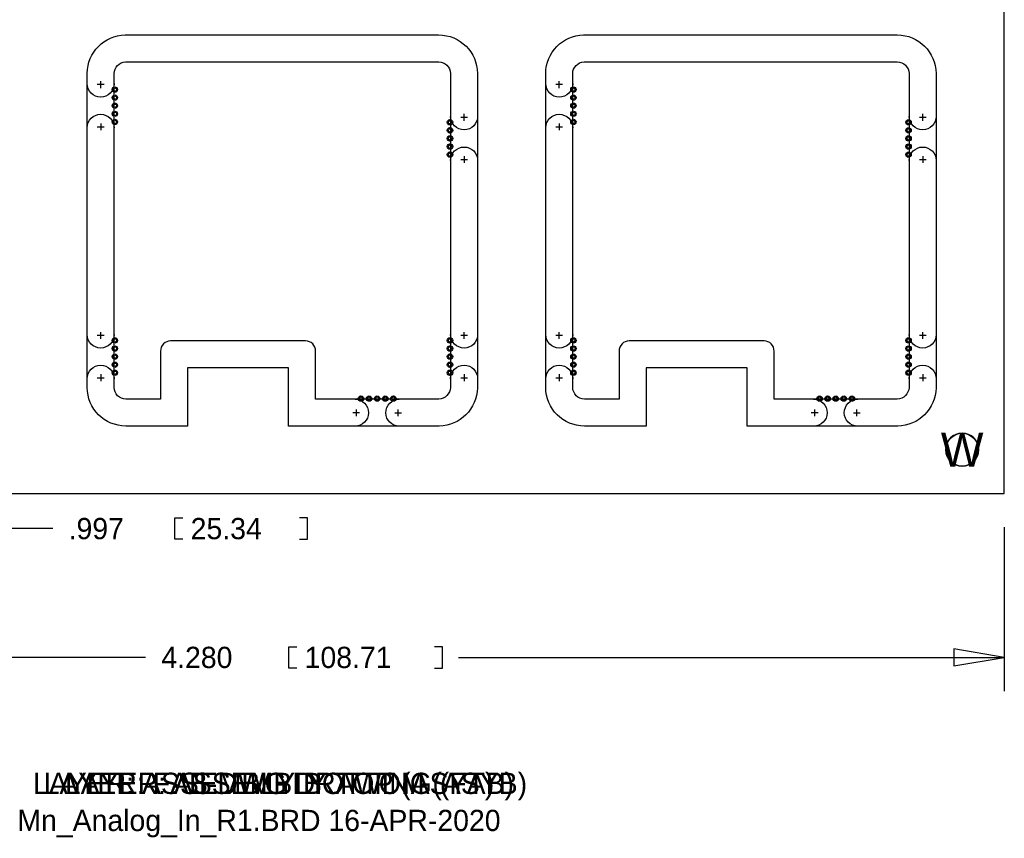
# Model space of a CAD drawing. Extents: x -24 to 300, y -33 to 275.
# Tile 3 of 6: x 27 to 102, y -33 to 29. Entities that reach past the tile are written whole.
import ezdxf
from ezdxf.enums import TextEntityAlignment as Align

# ---------------------------------------------------------------- set-up
doc = ezdxf.new("R2010")
doc.units = 0
for name, color, linetype in [('BG_DIMENSION', 80, 'CONTINUOUS'), ('BG_PANEL', 141, 'CONTINUOUS'), ('BG_TARGET', 33, 'CONTINUOUS'), ('MA_NCLEGEND-1-4', 254, 'CONTINUOUS'), ('PG_ASSEMBLY_BOTTOM', 231, 'CONTINUOUS'), ('PG_ASSEMBLY_TOP', 80, 'CONTINUOUS'), ('PIN_BOTTOM', 153, 'CONTINUOUS'), ('PIN_TOP', 5, 'CONTINUOUS')]:
    doc.layers.add(name, color=color, linetype=linetype)

# ---------------------------------------------------------------- blocks, each defined once
blk = doc.blocks.new('FIGURE_CIRCLE')
blk.add_circle((0, 0), 0.5)

msp = doc.modelspace()

# ---------------------------------------------------------------- linework, layer by layer
at = {"layer": 'BG_DIMENSION'}
for points in [[(39.7129, -10.5537), (39.116, -10.5537), (39.116, -8.9535), (39.7129, -8.9535)], [(48.5013, -10.5537), (49.0982, -10.5537), (49.0982, -8.9535), (48.5013, -8.9535)], [(29.91485, -9.7536), (25.3365, -9.7536)], [(101.6, -9.652), (101.6, -21.9964)], [(48.2981, -20.2565), (47.7012, -20.2565), (47.7012, -18.6563), (48.2981, -18.6563)], [(58.6867, -20.2565), (59.2836, -20.2565), (59.2836, -18.6563), (58.6867, -18.6563)], [(97.79, -20.0914), (101.6, -19.4564), (97.79, -18.8214), (97.79, -20.0914)], [(36.89985, -19.4564), (-7.112, -19.4564)], [(60.48375, -19.4564), (101.6, -19.4564)]]:
    msp.add_lwpolyline(points, dxfattribs=at)
at = {"layer": 'BG_PANEL'}
msp.add_lwpolyline([(-7.112, -7.112), (101.6, -7.112), (101.6, 101.6254), (-7.112, 101.6254)], close=True, dxfattribs=at)
for points in [[(58.989206, 27.432, -0.412917), (61.9125, 24.531795), (61.9125, 0.842602, -0.399198), (59.02452, -2.044718), (47.6885, -2.044718), (47.6885, 2.3495), (40.0685, 2.3495), (40.0685, -2.032), (35.42287, -2.032, -0.4113), (32.512, 0.870087), (32.512, 24.545323, -0.403471), (35.362223, 27.432)], [(93.533206, 27.432, -0.412917), (96.4565, 24.531795), (96.4565, 0.842602, -0.399198), (93.56852, -2.044718), (82.2325, -2.044718), (82.2325, 2.3495), (74.6125, 2.3495), (74.6125, -2.032), (69.96687, -2.032, -0.4113), (67.056, 0.870087), (67.056, 24.545323, -0.403471), (69.906223, 27.432)], [(35.394646, 25.4), (58.9915, 25.4, -0.411862), (59.8805, 24.5237), (59.8805, 0.8763, -0.387434), (58.9915, -0.0127), (49.7205, -0.007874), (49.7205, 3.6195, 0.418682), (48.9585, 4.3815), (38.7985, 4.3815, 0.418682), (38.0365, 3.6195), (38.0365, -0.001524), (35.427412, 0, -0.408937), (34.544, 0.878586), (34.544, 24.529542, -0.394812)], [(69.938646, 25.4), (93.5355, 25.4, -0.411862), (94.4245, 24.5237), (94.4245, 0.8763, -0.387434), (93.5355, -0.0127), (84.2645, -0.007874), (84.2645, 3.6195, 0.418682), (83.5025, 4.3815), (73.3425, 4.3815, 0.418682), (72.5805, 3.6195), (72.5805, -0.001524), (69.971412, 0, -0.408937), (69.088, 0.878586), (69.088, 24.529542, -0.394812)]]:
    msp.add_lwpolyline(points, format="xyb", close=True, dxfattribs=at)
for points in [[(34.544, 23.7617, -1), (32.512, 23.7617)], [(69.088, 23.7617, -1), (67.056, 23.7617)], [(32.512, 20.4343, -1), (34.544, 20.4343)], [(61.9252, 21.2979, -1), (59.8932, 21.2979)], [(67.056, 20.4343, -1), (69.088, 20.4343)], [(96.4692, 21.2979, -1), (94.4372, 21.2979)], [(59.8932, 17.9705, -1), (61.9252, 17.9705)], [(94.4372, 17.9705, -1), (96.4692, 17.9705)], [(34.544, 4.8641, -1), (32.512, 4.8641)], [(61.9252, 4.8641, -1), (59.8932, 4.8641)], [(69.088, 4.8641, -1), (67.056, 4.8641)], [(96.4692, 4.8641, -1), (94.4372, 4.8641)], [(32.512, 1.5367, -1), (34.544, 1.5367)], [(59.8932, 1.5367, -1), (61.9252, 1.5367)], [(67.056, 1.5367, -1), (69.088, 1.5367)], [(94.4372, 1.5367, -1), (96.4692, 1.5367)], [(52.6923, -0.0127, -1), (52.6923, -2.0447)], [(56.0197, -2.0447, -1), (56.0197, -0.0127)], [(87.2363, -0.0127, -1), (87.2363, -2.0447)], [(90.5637, -2.0447, -1), (90.5637, -0.0127)]]:
    msp.add_lwpolyline(points, format="xyb", dxfattribs=at)
for points in [[(33.528, 23.4315), (33.528, 23.9395)], [(68.072, 23.4315), (68.072, 23.9395)], [(33.782, 23.6855), (33.274, 23.6855)], [(68.326, 23.6855), (67.818, 23.6855)], [(61.1632, 21.2217), (60.6552, 21.2217)], [(60.9092, 20.9677), (60.9092, 21.4757)], [(95.7072, 21.2217), (95.1992, 21.2217)], [(95.4532, 20.9677), (95.4532, 21.4757)], [(33.274, 20.5105), (33.782, 20.5105)], [(33.528, 20.7645), (33.528, 20.2565)], [(67.818, 20.5105), (68.326, 20.5105)], [(68.072, 20.7645), (68.072, 20.2565)], [(60.6552, 18.0467), (61.1632, 18.0467)], [(60.9092, 18.3007), (60.9092, 17.7927)], [(95.1992, 18.0467), (95.7072, 18.0467)], [(95.4532, 18.3007), (95.4532, 17.7927)], [(33.782, 4.7879), (33.274, 4.7879)], [(33.528, 4.5339), (33.528, 5.0419)], [(61.1632, 4.7879), (60.6552, 4.7879)], [(60.9092, 4.5339), (60.9092, 5.0419)], [(68.326, 4.7879), (67.818, 4.7879)], [(68.072, 4.5339), (68.072, 5.0419)], [(95.7072, 4.7879), (95.1992, 4.7879)], [(95.4532, 4.5339), (95.4532, 5.0419)], [(33.274, 1.6129), (33.782, 1.6129)], [(33.528, 1.8669), (33.528, 1.3589)], [(60.6552, 1.6129), (61.1632, 1.6129)], [(60.9092, 1.8669), (60.9092, 1.3589)], [(67.818, 1.6129), (68.326, 1.6129)], [(68.072, 1.8669), (68.072, 1.3589)], [(95.1992, 1.6129), (95.7072, 1.6129)], [(95.4532, 1.8669), (95.4532, 1.3589)], [(53.0225, -1.0287), (52.5145, -1.0287)], [(52.7685, -0.7747), (52.7685, -1.2827)], [(55.6895, -1.0287), (56.1975, -1.0287)], [(55.9435, -1.2827), (55.9435, -0.7747)], [(87.5665, -1.0287), (87.0585, -1.0287)], [(87.3125, -0.7747), (87.3125, -1.2827)], [(90.2335, -1.0287), (90.7415, -1.0287)], [(90.4875, -1.2827), (90.4875, -0.7747)]]:
    msp.add_lwpolyline(points, dxfattribs=at)
at = {"layer": 'PG_ASSEMBLY_TOP'}
msp.add_lwpolyline([(99.6696, -3.81, 1), (97.1804, -3.81, 1), (99.6696, -3.81)], format="xyb", dxfattribs=at)
at = {"layer": 'PIN_BOTTOM'}
for centre, radius in [((34.5948, 23.3172), 0.127), ((69.1388, 23.3172), 0.127), ((34.5948, 22.7076), 0.127), ((69.1388, 22.7076), 0.127), ((34.5948, 22.098), 0.127), ((34.5948, 21.4884), 0.127), ((69.1388, 22.098), 0.127), ((69.1388, 21.4884), 0.127), ((34.5948, 20.8788), 0.127), ((59.8424, 20.8534), 0.127), ((69.1388, 20.8788), 0.127), ((94.3864, 20.8534), 0.127), ((59.8424, 20.2438), 0.127), ((94.3864, 20.2438), 0.127), ((59.8424, 19.6342), 0.127), ((94.3864, 19.6342), 0.127), ((59.8424, 19.0246), 0.127), ((94.3864, 19.0246), 0.127), ((59.8424, 18.415), 0.127), ((94.3864, 18.415), 0.127), ((34.5948, 4.4196), 0.127), ((59.8424, 4.4196), 0.127), ((69.1388, 4.4196), 0.127), ((94.3864, 4.4196), 0.127), ((34.5948, 3.81), 0.127), ((59.8424, 3.81), 0.127), ((69.1388, 3.81), 0.127), ((94.3864, 3.81), 0.127), ((34.5948, 3.2004), 0.127), ((59.8424, 3.2004), 0.127), ((69.1388, 3.2004), 0.127), ((94.3864, 3.2004), 0.127), ((34.5948, 2.5908), 0.127), ((59.8424, 2.5908), 0.127), ((69.1388, 2.5908), 0.127), ((94.3864, 2.5908), 0.127), ((34.5948, 1.9812), 0.127), ((59.8424, 1.9812), 0.127), ((69.1388, 1.9812), 0.127), ((94.3864, 1.9812), 0.127), ((53.1368, 0.0381), 0.127), ((53.7464, 0.0381), 0.127), ((54.356, 0.0381), 0.127), ((54.9656, 0.0381), 0.127), ((55.5752, 0.0381), 0.127), ((87.6808, 0.0381), 0.127), ((88.2904, 0.0381), 0.127), ((88.9, 0.0381), 0.127), ((89.5096, 0.0381), 0.127), ((90.1192, 0.0381), 0.127), ((98.425, -3.81), 1.2319)]:
    msp.add_circle(centre, radius, dxfattribs=at)
at = {"layer": 'PIN_TOP'}
for centre, radius in [((34.5948, 23.3172), 0.127), ((69.1388, 23.3172), 0.127), ((34.5948, 22.7076), 0.127), ((69.1388, 22.7076), 0.127), ((34.5948, 22.098), 0.127), ((34.5948, 21.4884), 0.127), ((69.1388, 22.098), 0.127), ((69.1388, 21.4884), 0.127), ((34.5948, 20.8788), 0.127), ((59.8424, 20.8534), 0.127), ((69.1388, 20.8788), 0.127), ((94.3864, 20.8534), 0.127), ((59.8424, 20.2438), 0.127), ((94.3864, 20.2438), 0.127), ((59.8424, 19.6342), 0.127), ((94.3864, 19.6342), 0.127), ((59.8424, 19.0246), 0.127), ((94.3864, 19.0246), 0.127), ((59.8424, 18.415), 0.127), ((94.3864, 18.415), 0.127), ((34.5948, 4.4196), 0.127), ((59.8424, 4.4196), 0.127), ((69.1388, 4.4196), 0.127), ((94.3864, 4.4196), 0.127), ((34.5948, 3.81), 0.127), ((59.8424, 3.81), 0.127), ((69.1388, 3.81), 0.127), ((94.3864, 3.81), 0.127), ((34.5948, 3.2004), 0.127), ((59.8424, 3.2004), 0.127), ((69.1388, 3.2004), 0.127), ((94.3864, 3.2004), 0.127), ((34.5948, 2.5908), 0.127), ((59.8424, 2.5908), 0.127), ((69.1388, 2.5908), 0.127), ((94.3864, 2.5908), 0.127), ((34.5948, 1.9812), 0.127), ((59.8424, 1.9812), 0.127), ((69.1388, 1.9812), 0.127), ((94.3864, 1.9812), 0.127), ((53.1368, 0.0381), 0.127), ((53.7464, 0.0381), 0.127), ((54.356, 0.0381), 0.127), ((54.9656, 0.0381), 0.127), ((55.5752, 0.0381), 0.127), ((87.6808, 0.0381), 0.127), ((88.2904, 0.0381), 0.127), ((88.9, 0.0381), 0.127), ((89.5096, 0.0381), 0.127), ((90.1192, 0.0381), 0.127), ((98.425, -3.81), 1.2319)]:
    msp.add_circle(centre, radius, dxfattribs=at)

# ---------------------------------------------------------------- block references
at = {"layer": 'MA_NCLEGEND-1-4', "xscale": 0.4064, "yscale": 0.4064}
for p in [(34.5948, 23.3172), (69.1388, 23.3172), (34.5948, 22.7076), (34.5948, 22.098), (69.1388, 22.7076), (69.1388, 22.098), (34.5948, 21.4884), (69.1388, 21.4884), (34.5948, 20.8788), (59.8424, 20.8534), (69.1388, 20.8788), (94.3864, 20.8534), (59.8424, 20.2438), (94.3864, 20.2438), (59.8424, 19.6342), (94.3864, 19.6342), (59.8424, 19.0246), (59.8424, 18.415), (94.3864, 19.0246), (94.3864, 18.415), (34.5948, 4.4196), (59.8424, 4.4196), (69.1388, 4.4196), (94.3864, 4.4196), (34.5948, 3.81), (59.8424, 3.81), (69.1388, 3.81), (94.3864, 3.81), (34.5948, 3.2004), (59.8424, 3.2004), (69.1388, 3.2004), (94.3864, 3.2004), (34.5948, 2.5908), (59.8424, 2.5908), (69.1388, 2.5908), (94.3864, 2.5908), (34.5948, 1.9812), (59.8424, 1.9812), (69.1388, 1.9812), (94.3864, 1.9812), (53.1368, 0.0381), (53.7464, 0.0381), (54.356, 0.0381), (54.9656, 0.0381), (55.5752, 0.0381), (87.6808, 0.0381), (88.2904, 0.0381), (88.9, 0.0381), (89.5096, 0.0381), (90.1192, 0.0381)]:
    msp.add_blockref('FIGURE_CIRCLE', p, dxfattribs=at)

# ---------------------------------------------------------------- texts
at = {"layer": 'BG_DIMENSION'}
for s, p in [('.997', (31.115, -10.5537)), ('25.34', (40.3098, -10.5537)), ('4.280', (38.1, -20.2565)), ('108.71', (48.895, -20.2565)), ('LAYER: FAB-DWG DRAWING (FAB)', (29.2354, -29.7434))]:
    msp.add_text(s, height=1.6002, dxfattribs=at).set_placement(p)
at = {"layer": 'BG_TARGET'}
msp.add_text('Mn_Analog_In_R1.BRD 16-APR-2020', height=1.6002, dxfattribs=at).set_placement((27.2542, -32.5374))
at = {"layer": 'MA_NCLEGEND-1-4'}
msp.add_text('W', height=2.54, dxfattribs=at).set_placement((98.425, -3.81), align=Align.MIDDLE_CENTER)
at = {"layer": 'PG_ASSEMBLY_BOTTOM'}
msp.add_text('LAYER: ASSEMBLY BOTTOM (ASYB)', height=1.6002, dxfattribs=at).set_placement((28.4353, -29.7434))
at = {"layer": 'PG_ASSEMBLY_TOP'}
msp.add_text('LAYER: ASSEMBLY TOP (ASYT)', height=1.6002, dxfattribs=at).set_placement((30.8356, -29.7434))

doc.saveas('drawing.dxf')
